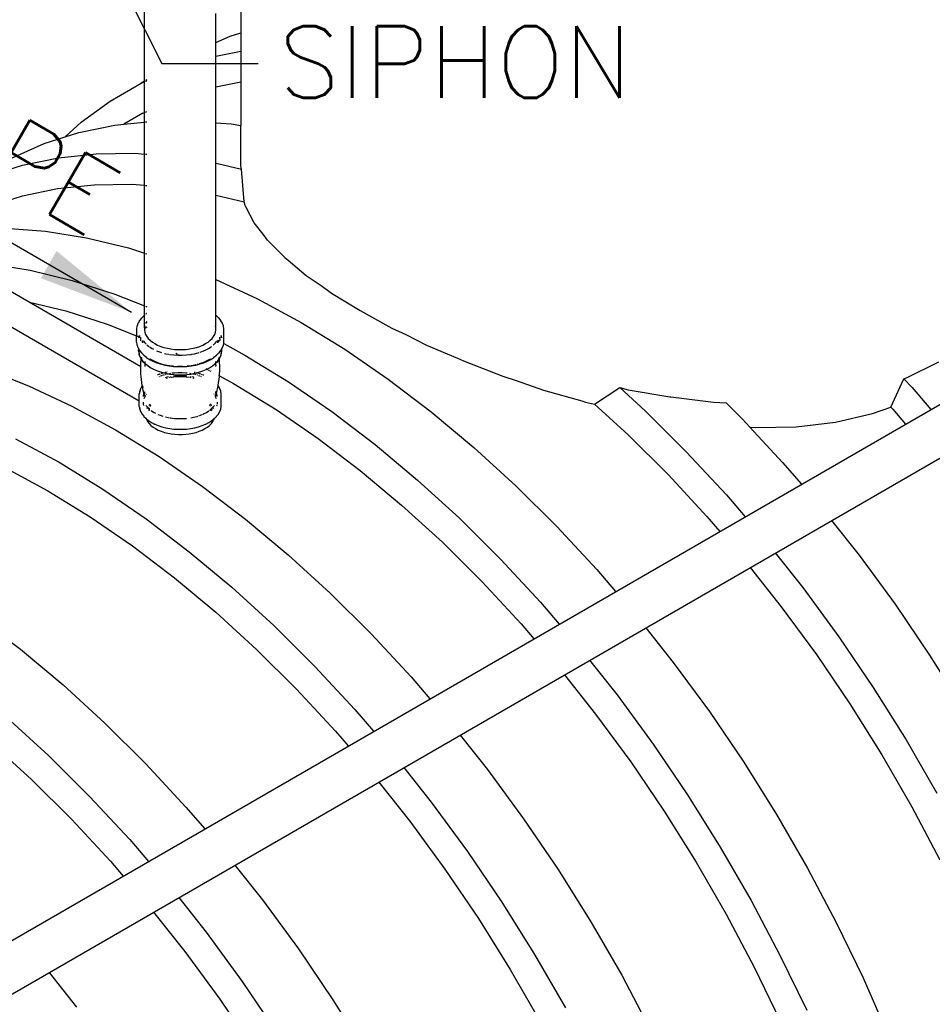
# Model space of a CAD drawing. Extents: x -18027 to -11651, y 1687 to 5059.
# Tile 155 of 170: x -13275 to -13160, y 2876 to 3000. Entities that reach past the tile are written whole.
import ezdxf

# ---------------------------------------------------------------- set-up
doc = ezdxf.new("R2010")
doc.units = 0
doc.header["$MEASUREMENT"] = 0
doc.layers.get('0').update_dxf_attribs({"linetype": 'CONTINUOUS'})
for name, color, linetype in [('PIPING-PRODUCT-REGULAR', 4, 'CONTINUOUS'), ('PIPING-VENT-ISO', 3, 'CONTINUOUS'), ('TANK', 2, 'CONTINUOUS'), ('TEXT', 3, 'CONTINUOUS')]:
    doc.layers.add(name, color=color, linetype=linetype)
doc.styles.add('SIMPLEX', font='simplex')
doc.dimstyles.new('DIM96', dxfattribs={"dimscale": 96, "dimtxt": 0.125, "dimasz": 0.125, "dimexe": 0.0625, "dimexo": 0.0625, "dimgap": 0.0625, "dimtad": 1, "dimdec": 4, "dimzin": 3, "dimdsep": 46, "dimlunit": 4, "dimtxsty": 'SIMPLEX', "dimcen": 0, "dimdle": 0.0625, "dimclrd": 3, "dimclre": 3, "dimclrt": 3, "dimadec": 0, "dimazin": 0, "dimtfac": 1, "dimtdec": 4, "dimtmove": 2, "dimatfit": 3, "dimfxl": 1, "dimfrac": 2, "dimtolj": 1, "dimtzin": 0, "dimarcsym": 0})

# ---------------------------------------------------------------- blocks, each defined once
blk = doc.blocks.new('12-14 TANKS')
for p, q in [((148.722, 64.623), (148.722, 84.795)), ((154.769, 73.248), (154.769, 67.66)), ((153.216, 67.057), (153.216, 68.885)), ((153.216, 67.057), (154.099, 67.446)), ((154.099, 67.446), (154.769, 67.66)), ((154.769, 67.66), (154.769, 66.518)), ((153.191, 67.046), (153.216, 67.057)), ((153.216, 66.195), (153.216, 67.057)), ((153.191, 66.19), (153.216, 66.195)), ((153.216, 66.195), (154.769, 66.518)), ((153.216, 64.269), (153.216, 66.195)), ((154.769, 66.518), (154.769, 64.591)), ((146.57, 63.381), (148.508, 64.499)), ((148.722, 64.623), (148.508, 64.499)), ((148.508, 64.499), (148.722, 64.594)), ((148.747, 64.637), (148.722, 64.623)), ((148.722, 64.594), (148.722, 64.623)), ((148.722, 64.594), (148.747, 64.604)), ((148.722, 62.661), (148.722, 64.594)), ((148.868, 64.707), (148.796, 64.665)), ((148.796, 64.626), (148.868, 64.658)), ((153.216, 64.269), (154.769, 64.591)), ((154.769, 64.591), (154.769, 61.854)), ((153.191, 64.264), (153.216, 64.269)), ((153.216, 62.025), (153.216, 64.269)), ((144.758, 62.053), (146.57, 63.381)), ((148.618, 62.615), (147.43, 61.929)), ((148.618, 62.615), (148.722, 62.661)), ((148.722, 62.661), (148.747, 62.672)), ((148.722, 62.066), (148.722, 62.661)), ((148.796, 62.693), (148.868, 62.726)), ((143.742, 61.127), (144.758, 62.053)), ((144.597, 61.399), (146.863, 61.869)), ((146.863, 61.869), (147.43, 61.929)), ((147.43, 61.929), (148.722, 62.066)), ((148.722, 62.066), (148.747, 62.068)), ((148.722, 60.058), (148.722, 62.066)), ((148.796, 62.073), (148.868, 62.081)), ((153.191, 62.027), (153.216, 62.025)), ((153.216, 62.025), (154.178, 61.95)), ((153.216, 59.493), (153.216, 62.025)), ((154.178, 61.95), (154.769, 61.854)), ((154.769, 59.31), (154.769, 61.854)), ((143.742, 61.127), (144.597, 61.399)), ((140.376, 59.804), (142.432, 60.71)), ((142.432, 60.71), (143.742, 61.127)), ((143.328, 59.828), (145.686, 60.077)), ((145.686, 60.077), (148.128, 60.104)), ((148.128, 60.104), (148.722, 60.058)), ((148.722, 60.058), (148.747, 60.056)), ((148.722, 58.094), (148.722, 60.058)), ((148.796, 60.052), (148.868, 60.047)), ((138.896, 58.669), (141.061, 59.358)), ((141.061, 59.358), (143.328, 59.828)), ((153.191, 59.497), (153.216, 59.493)), ((153.216, 59.493), (153.221, 59.492)), ((153.216, 57.48), (153.216, 59.493)), ((153.221, 59.492), (154.824, 59.104)), ((154.824, 59.104), (154.769, 59.31)), ((154.99, 57.051), (154.824, 59.104)), ((143.26, 57.888), (145.554, 58.13)), ((145.554, 58.13), (147.929, 58.156)), ((147.929, 58.156), (148.722, 58.094)), ((141.056, 57.43), (143.26, 57.888)), ((148.722, 58.094), (148.747, 58.092)), ((148.722, 53.841), (148.722, 58.094)), ((148.796, 58.088), (148.868, 58.083)), ((138.95, 56.76), (141.056, 57.43)), ((153.191, 57.486), (153.216, 57.48)), ((153.216, 57.48), (154.99, 57.051)), ((153.216, 52.186), (153.216, 57.48)), ((155.051, 56.826), (154.99, 57.051)), ((155.098, 56.743), (155.051, 56.826)), ((155.61, 55.729), (155.098, 56.743)), ((156.17, 55.029), (155.61, 55.729)), ((139.996, 55.409), (142.511, 55.214)), ((142.511, 55.214), (145.089, 54.797)), ((156.442, 54.647), (156.17, 55.029)), ((145.089, 54.797), (147.721, 54.161)), ((156.442, 54.647), (157.536, 53.552)), ((147.721, 54.161), (148.722, 53.841)), ((148.722, 53.841), (148.747, 53.833)), ((148.722, 50.531), (148.722, 53.841)), ((148.796, 53.818), (148.868, 53.794)), ((138.976, 53.173), (141.554, 52.756)), ((157.536, 53.552), (157.757, 53.387)), ((157.757, 53.387), (158.882, 52.43)), ((141.554, 52.756), (144.185, 52.119)), ((144.185, 52.119), (146.86, 51.266)), ((153.191, 52.197), (153.216, 52.186)), ((153.216, 52.186), (155.83, 50.962)), ((153.216, 49.936), (153.216, 52.186)), ((158.882, 52.43), (159.822, 51.805)), ((159.822, 51.805), (160.464, 51.322)), ((160.464, 51.322), (162.265, 50.236)), ((141.51, 50.753), (143.775, 50.205)), ((146.86, 51.266), (148.722, 50.531)), ((155.83, 50.962), (158.569, 49.48)), ((143.775, 50.205), (146.376, 49.375)), ((148.722, 50.531), (148.747, 50.521)), ((148.722, 49.936), (148.722, 50.531)), ((148.796, 50.502), (148.868, 50.473)), ((162.265, 50.236), (164.265, 49.128)), ((148.408, 49.593), (148.32, 49.436)), ((148.408, 49.593), (148.413, 49.601)), ((148.53, 49.752), (148.413, 49.601)), ((148.53, 49.752), (148.536, 49.759)), ((148.679, 49.902), (148.536, 49.759)), ((148.722, 49.936), (148.679, 49.902)), ((148.747, 49.956), (148.722, 49.936)), ((148.722, 49.141), (148.722, 49.936)), ((148.847, 50.035), (148.796, 49.994)), ((148.868, 49.538), (148.796, 49.409)), ((148.847, 50.035), (148.853, 50.04)), ((148.868, 50.05), (148.853, 50.04)), ((153.216, 49.936), (153.191, 49.956)), ((153.216, 49.141), (153.216, 49.936)), ((153.259, 49.902), (153.216, 49.936)), ((153.402, 49.759), (153.259, 49.902)), ((153.408, 49.752), (153.402, 49.759)), ((153.525, 49.601), (153.408, 49.752)), ((153.53, 49.593), (153.525, 49.601)), ((153.618, 49.436), (153.53, 49.593)), ((158.569, 49.48), (161.308, 47.799)), ((146.376, 49.375), (148.223, 48.646)), ((148.223, 49.079), (148.224, 49.089)), ((148.223, 49.079), (148.223, 48.646)), ((148.254, 49.255), (148.224, 49.089)), ((148.254, 49.255), (148.256, 49.264)), ((148.316, 49.427), (148.256, 49.264)), ((148.316, 49.427), (148.32, 49.436)), ((148.747, 49.276), (148.722, 49.141)), ((148.722, 49.141), (148.722, 49.073)), ((148.741, 49.092), (148.722, 49.073)), ((148.722, 49.071), (148.742, 49.091)), ((148.742, 49.078), (148.722, 49.052)), ((148.722, 49.073), (148.722, 49.071)), ((148.722, 49.071), (148.722, 49.052)), ((148.722, 49.052), (148.722, 49.005)), ((148.722, 49.005), (148.747, 48.87)), ((148.742, 49.091), (148.741, 49.092)), ((148.742, 49.091), (148.747, 49.095)), ((148.747, 49.082), (148.742, 49.078)), ((148.747, 49.096), (148.747, 49.095)), ((148.747, 48.87), (148.796, 48.737)), ((148.808, 49.143), (148.796, 49.135)), ((148.808, 49.143), (148.796, 49.131)), ((148.796, 49.134), (148.796, 49.135)), ((148.814, 49.149), (148.808, 49.143)), ((148.868, 49.204), (148.814, 49.149)), ((148.868, 49.192), (148.814, 49.149)), ((148.868, 49.193), (148.868, 49.192)), ((153.142, 48.737), (153.191, 48.87)), ((153.216, 49.141), (153.191, 49.276)), ((153.191, 49.095), (153.191, 49.096)), ((153.191, 49.095), (153.196, 49.091)), ((153.196, 49.078), (153.191, 49.082)), ((153.191, 48.87), (153.216, 49.005)), ((153.197, 49.092), (153.196, 49.091)), ((153.196, 49.091), (153.216, 49.071)), ((153.216, 49.052), (153.196, 49.078)), ((153.216, 49.073), (153.197, 49.092)), ((153.216, 49.073), (153.216, 49.141)), ((153.216, 49.071), (153.216, 49.073)), ((153.216, 49.052), (153.216, 49.071)), ((153.216, 49.005), (153.216, 49.052)), ((153.622, 49.427), (153.618, 49.436)), ((153.682, 49.264), (153.622, 49.427)), ((153.684, 49.255), (153.682, 49.264)), ((153.714, 49.089), (153.684, 49.255)), ((153.715, 49.079), (153.714, 49.089)), ((153.715, 48.25), (153.715, 49.079)), ((164.265, 49.128), (165.149, 48.729)), ((148.223, 48.25), (148.223, 48.646)), ((148.224, 48.24), (148.223, 48.25)), ((148.224, 48.24), (148.254, 48.075)), ((148.253, 48.635), (148.325, 48.606)), ((148.339, 48.601), (148.37, 48.588)), ((148.362, 48.541), (148.352, 48.515)), ((148.353, 48.514), (148.363, 48.539)), ((148.376, 48.579), (148.366, 48.552)), ((148.367, 48.551), (148.376, 48.577)), ((148.398, 48.638), (148.381, 48.593)), ((148.382, 48.592), (148.398, 48.637)), ((148.388, 48.581), (148.441, 48.56)), ((148.41, 48.665), (148.403, 48.653)), ((148.404, 48.653), (148.41, 48.664)), ((148.404, 48.651), (148.404, 48.653)), ((148.459, 48.553), (148.473, 48.548)), ((148.473, 48.552), (148.473, 48.548)), ((148.473, 48.548), (148.473, 48.528)), ((148.473, 48.548), (148.476, 48.547)), ((148.481, 48.539), (148.473, 48.498)), ((148.473, 48.518), (148.473, 48.498)), ((148.473, 48.498), (148.473, 48.487)), ((148.473, 48.467), (148.473, 48.391)), ((148.473, 48.374), (148.473, 48.359)), ((148.474, 48.345), (148.476, 48.331)), ((148.566, 48.266), (148.55, 48.245)), ((148.609, 48.322), (148.573, 48.274)), ((148.598, 48.304), (148.598, 48.249)), ((148.598, 48.234), (148.598, 48.196)), ((148.63, 48.349), (148.617, 48.332)), ((148.662, 48.317), (148.742, 48.213)), ((148.796, 48.737), (148.868, 48.607)), ((148.868, 48.607), (148.964, 48.483)), ((148.964, 48.483), (149.082, 48.365)), ((149.082, 48.365), (149.22, 48.255)), ((149.22, 48.255), (149.378, 48.154)), ((152.56, 48.154), (152.718, 48.255)), ((152.718, 48.255), (152.856, 48.365)), ((152.856, 48.365), (152.974, 48.483)), ((152.974, 48.483), (153.069, 48.607)), ((153.069, 48.607), (153.142, 48.737)), ((153.196, 48.213), (153.276, 48.317)), ((153.336, 48.313), (153.308, 48.349)), ((153.323, 48.364), (153.365, 48.342)), ((153.34, 48.234), (153.34, 48.299)), ((153.34, 48.196), (153.34, 48.22)), ((153.372, 48.266), (153.343, 48.303)), ((153.376, 48.335), (153.426, 48.309)), ((153.388, 48.245), (153.378, 48.258)), ((153.433, 48.305), (153.439, 48.301)), ((153.465, 48.498), (153.457, 48.539)), ((153.462, 48.331), (153.464, 48.345)), ((153.465, 48.552), (153.465, 48.498)), ((153.465, 48.447), (153.465, 48.498)), ((153.465, 48.428), (153.465, 48.359)), ((153.535, 48.653), (153.528, 48.665)), ((153.528, 48.664), (153.533, 48.653)), ((153.533, 48.653), (153.545, 48.622)), ((153.546, 48.623), (153.535, 48.653)), ((153.567, 48.565), (153.551, 48.608)), ((153.551, 48.607), (153.566, 48.564)), ((153.571, 48.551), (153.585, 48.514)), ((153.586, 48.515), (153.572, 48.552)), ((153.7, 48.16), (153.714, 48.24)), ((153.714, 48.24), (153.715, 48.25)), ((165.149, 48.729), (166.442, 48.065)), ((148.256, 48.065), (148.254, 48.075)), ((148.256, 48.065), (148.316, 47.903)), ((148.32, 47.894), (148.316, 47.903)), ((148.32, 47.894), (148.348, 47.844)), ((148.348, 47.86), (148.348, 47.844)), ((148.348, 47.844), (148.348, 47.766)), ((148.348, 47.844), (148.376, 47.794)), ((148.348, 47.741), (148.348, 47.766)), ((148.35, 47.716), (148.348, 47.741)), ((148.354, 47.691), (148.35, 47.716)), ((148.354, 47.691), (148.382, 47.533)), ((148.372, 47.775), (148.376, 47.794)), ((148.372, 47.775), (148.372, 47.617)), ((148.372, 47.617), (148.401, 47.461)), ((148.376, 47.796), (148.376, 47.794)), ((148.376, 47.794), (148.408, 47.736)), ((148.413, 47.728), (148.408, 47.736)), ((148.413, 47.728), (148.53, 47.577)), ((148.742, 48.213), (148.826, 48.13)), ((148.871, 48.084), (148.873, 48.082)), ((148.873, 48.082), (148.998, 47.983)), ((149.048, 47.946), (149.202, 47.848)), ((149.202, 47.848), (149.298, 47.798)), ((149.378, 48.154), (149.553, 48.063)), ((149.479, 47.712), (149.608, 47.658)), ((149.553, 48.063), (149.744, 47.983)), ((149.608, 47.658), (149.785, 47.599)), ((149.744, 47.983), (149.947, 47.915)), ((149.947, 47.915), (150.163, 47.86)), ((150.163, 47.86), (150.387, 47.818)), ((150.387, 47.818), (150.617, 47.79)), ((150.617, 47.79), (150.851, 47.776)), ((150.851, 47.776), (151.087, 47.776)), ((151.087, 47.776), (151.321, 47.79)), ((151.321, 47.79), (151.551, 47.818)), ((151.551, 47.818), (151.775, 47.86)), ((151.775, 47.86), (151.99, 47.915)), ((151.99, 47.915), (152.194, 47.983)), ((152.104, 47.583), (152.153, 47.599)), ((152.194, 47.983), (152.385, 48.063)), ((152.213, 47.619), (152.33, 47.658)), ((152.33, 47.658), (152.422, 47.696)), ((152.385, 48.063), (152.56, 48.154)), ((152.459, 47.712), (152.542, 47.747)), ((152.542, 47.747), (152.736, 47.848)), ((152.736, 47.848), (152.911, 47.96)), ((152.911, 47.96), (152.94, 47.983)), ((153.034, 48.058), (153.065, 48.082)), ((153.065, 48.082), (153.196, 48.213)), ((153.408, 47.577), (153.525, 47.728)), ((153.525, 47.728), (153.53, 47.736)), ((153.53, 47.736), (153.562, 47.794)), ((153.551, 47.536), (153.566, 47.617)), ((153.555, 47.533), (153.584, 47.691)), ((153.562, 47.794), (153.59, 47.844)), ((153.562, 47.794), (153.562, 47.796)), ((153.562, 47.794), (153.566, 47.775)), ((153.566, 47.617), (153.566, 47.775)), ((153.584, 47.691), (153.588, 47.716)), ((153.588, 47.716), (153.59, 47.741)), ((153.59, 47.844), (153.618, 47.894)), ((153.59, 47.844), (153.59, 47.86)), ((153.59, 47.766), (153.59, 47.844)), ((153.59, 47.741), (153.59, 47.766)), ((153.618, 47.894), (153.622, 47.903)), ((153.622, 47.903), (153.682, 48.065)), ((153.682, 48.065), (153.684, 48.075)), ((153.684, 48.075), (153.7, 48.16)), ((153.685, 48.168), (153.7, 48.16)), ((153.7, 48.16), (155.033, 47.439)), ((161.308, 47.799), (164.036, 45.927)), ((166.442, 48.065), (168.392, 47.247)), ((148.387, 47.509), (148.382, 47.533)), ((148.393, 47.485), (148.387, 47.509)), ((148.401, 47.461), (148.393, 47.485)), ((148.401, 47.461), (148.457, 47.307)), ((148.466, 47.285), (148.457, 47.307)), ((148.457, 47.307), (148.514, 47.207)), ((148.476, 47.262), (148.466, 47.285)), ((148.487, 47.241), (148.476, 47.262)), ((148.487, 47.241), (148.512, 47.195)), ((148.495, 46.966), (148.508, 47.149)), ((148.508, 47.149), (148.512, 47.195)), ((148.512, 47.195), (148.514, 47.207)), ((148.512, 47.195), (148.57, 47.093)), ((148.514, 47.207), (148.541, 47.158)), ((148.515, 47.216), (148.523, 47.296)), ((148.526, 47.288), (148.524, 47.294)), ((148.528, 47.262), (148.526, 47.288)), ((148.526, 47.288), (148.529, 47.267)), ((148.529, 47.236), (148.528, 47.262)), ((148.529, 47.288), (148.529, 47.267)), ((148.529, 47.267), (148.529, 47.236)), ((148.529, 47.267), (148.541, 47.207)), ((148.536, 47.571), (148.53, 47.577)), ((148.535, 47.215), (148.534, 47.216)), ((148.536, 47.571), (148.679, 47.428)), ((148.541, 47.158), (148.556, 47.138)), ((148.545, 47.183), (148.543, 47.185)), ((148.545, 47.183), (148.548, 47.166)), ((148.547, 47.18), (148.568, 47.123)), ((148.568, 47.116), (148.556, 47.138)), ((148.556, 47.138), (148.568, 47.123)), ((148.568, 47.123), (148.652, 47.014)), ((148.568, 47.123), (148.575, 47.104)), ((148.579, 47.093), (148.568, 47.116)), ((148.568, 47.116), (148.575, 47.104)), ((148.582, 47.073), (148.57, 47.093)), ((148.575, 47.104), (148.579, 47.093)), ((148.575, 47.104), (148.637, 46.995)), ((148.588, 47.07), (148.579, 47.093)), ((148.595, 47.053), (148.582, 47.073)), ((148.609, 47.034), (148.595, 47.053)), ((148.624, 47.015), (148.609, 47.034)), ((148.637, 46.995), (148.624, 47.015)), ((148.652, 47.014), (148.744, 46.922)), ((148.679, 47.428), (148.847, 47.294)), ((148.751, 47.036), (148.748, 46.992)), ((148.853, 47.29), (148.847, 47.294)), ((148.853, 47.29), (149.044, 47.167)), ((149.044, 47.167), (149.256, 47.057)), ((149.059, 47.192), (149.068, 47.188)), ((149.068, 47.188), (149.091, 47.172)), ((149.092, 47.173), (149.091, 47.172)), ((149.297, 47.065), (149.092, 47.173)), ((149.261, 47.055), (149.256, 47.057)), ((149.261, 47.055), (149.491, 46.958)), ((149.297, 47.065), (149.472, 46.991)), ((149.302, 47.072), (149.31, 47.068)), ((149.311, 47.068), (149.31, 47.068)), ((149.311, 47.068), (149.533, 46.975)), ((149.478, 46.99), (149.472, 46.991)), ((149.986, 47.544), (150.073, 47.521)), ((150.073, 47.521), (150.258, 47.486)), ((150.29, 47.48), (150.322, 47.474)), ((150.322, 47.474), (150.578, 47.443)), ((150.578, 47.443), (150.838, 47.427)), ((150.688, 47.55), (150.808, 47.494)), ((150.836, 47.481), (150.951, 47.427)), ((150.838, 47.427), (150.951, 47.427)), ((150.951, 47.427), (151.1, 47.427)), ((150.951, 47.427), (150.986, 47.411)), ((151.1, 47.427), (151.36, 47.443)), ((151.36, 47.443), (151.616, 47.474)), ((151.616, 47.474), (151.648, 47.48)), ((151.68, 47.486), (151.865, 47.521)), ((151.865, 47.521), (152.104, 47.583)), ((152.405, 46.975), (152.626, 47.068)), ((152.416, 46.97), (152.641, 47.065)), ((152.447, 46.958), (152.676, 47.055)), ((152.626, 47.068), (152.628, 47.068)), ((152.628, 47.068), (152.635, 47.072)), ((152.846, 47.173), (152.641, 47.065)), ((152.676, 47.055), (152.682, 47.057)), ((152.682, 47.057), (152.894, 47.167)), ((152.847, 47.172), (152.846, 47.173)), ((152.847, 47.172), (152.87, 47.188)), ((152.87, 47.188), (152.879, 47.192)), ((152.894, 47.167), (153.085, 47.29)), ((153.085, 47.29), (153.091, 47.294)), ((153.091, 47.294), (153.259, 47.428)), ((153.187, 47.036), (153.191, 46.972)), ((153.194, 46.922), (153.286, 47.014)), ((153.259, 47.428), (153.402, 47.571)), ((153.286, 47.014), (153.37, 47.123)), ((153.301, 46.995), (153.362, 47.104)), ((153.301, 46.995), (153.314, 47.015)), ((153.314, 47.015), (153.329, 47.034)), ((153.329, 47.034), (153.343, 47.053)), ((153.343, 47.053), (153.356, 47.073)), ((153.35, 47.07), (153.359, 47.093)), ((153.356, 47.073), (153.368, 47.093)), ((153.359, 47.093), (153.37, 47.116)), ((153.359, 47.093), (153.362, 47.104)), ((153.362, 47.104), (153.37, 47.123)), ((153.362, 47.104), (153.37, 47.116)), ((153.368, 47.093), (153.426, 47.195)), ((153.37, 47.123), (153.379, 47.149)), ((153.37, 47.116), (153.382, 47.138)), ((153.37, 47.123), (153.382, 47.138)), ((153.382, 47.138), (153.396, 47.158)), ((153.39, 47.18), (153.394, 47.19)), ((153.393, 47.183), (153.394, 47.19)), ((153.394, 47.19), (153.407, 47.262)), ((153.394, 47.19), (153.404, 47.216)), ((153.395, 47.185), (153.396, 47.191)), ((153.396, 47.191), (153.404, 47.216)), ((153.396, 47.158), (153.424, 47.207)), ((153.402, 47.571), (153.408, 47.577)), ((153.408, 47.236), (153.408, 47.264)), ((153.408, 47.236), (153.41, 47.262)), ((153.41, 47.262), (153.41, 47.265)), ((153.418, 47.267), (153.417, 47.275)), ((153.424, 47.207), (153.419, 47.256)), ((153.424, 47.207), (153.481, 47.307)), ((153.426, 47.195), (153.424, 47.207)), ((153.426, 47.195), (153.451, 47.241)), ((153.43, 47.149), (153.426, 47.195)), ((153.443, 46.966), (153.43, 47.149)), ((153.451, 47.241), (153.462, 47.262)), ((153.462, 47.262), (153.472, 47.285)), ((153.472, 47.285), (153.481, 47.307)), ((153.481, 47.307), (153.537, 47.461)), ((153.537, 47.461), (153.545, 47.506)), ((153.537, 47.461), (153.545, 47.485)), ((153.545, 47.485), (153.551, 47.509)), ((153.551, 47.509), (153.555, 47.533)), ((155.033, 47.439), (157.772, 45.758)), ((168.392, 47.247), (168.773, 47.065)), ((168.773, 47.065), (171.232, 46.108)), ((196.628, 46.026), (198.628, 47.016)), ((138.728, 46.571), (141.434, 45.503)), ((148.489, 46.782), (148.495, 46.966)), ((148.489, 46.639), (148.489, 46.782)), ((148.489, 46.639), (148.489, 46.632)), ((148.489, 46.448), (148.489, 46.632)), ((148.496, 46.264), (148.489, 46.448)), ((148.74, 46.784), (148.739, 46.768)), ((148.739, 46.768), (148.739, 46.712)), ((148.743, 46.887), (148.74, 46.803)), ((148.744, 46.922), (148.743, 46.897)), ((148.745, 46.947), (148.744, 46.922)), ((148.744, 46.922), (148.788, 46.878)), ((148.747, 46.972), (148.745, 46.947)), ((148.788, 46.878), (148.948, 46.751)), ((148.948, 46.751), (149.13, 46.634)), ((149.13, 46.634), (149.333, 46.529)), ((149.333, 46.529), (149.553, 46.437)), ((149.491, 46.958), (149.737, 46.876)), ((149.533, 46.975), (149.772, 46.895)), ((149.553, 46.437), (149.788, 46.358)), ((149.721, 46.904), (149.763, 46.89)), ((149.737, 46.876), (149.997, 46.81)), ((149.763, 46.89), (150.017, 46.825)), ((149.772, 46.895), (150.024, 46.83)), ((149.997, 46.81), (150.267, 46.759)), ((150.017, 46.825), (150.281, 46.775)), ((150.024, 46.83), (150.287, 46.781)), ((150.143, 46.36), (150.058, 46.344)), ((150.267, 46.759), (150.544, 46.725)), ((150.281, 46.775), (150.54, 46.743)), ((150.287, 46.781), (150.539, 46.75)), ((150.544, 46.725), (150.827, 46.708)), ((150.825, 46.732), (150.831, 46.731)), ((150.825, 46.725), (150.83, 46.725)), ((150.827, 46.708), (151.111, 46.708)), ((150.83, 46.725), (151.108, 46.725)), ((150.831, 46.731), (151.107, 46.731)), ((151.107, 46.731), (151.113, 46.732)), ((151.108, 46.725), (151.113, 46.725)), ((151.111, 46.708), (151.393, 46.725)), ((151.393, 46.725), (151.671, 46.759)), ((151.398, 46.743), (151.656, 46.775)), ((151.399, 46.75), (151.651, 46.781)), ((151.651, 46.781), (151.914, 46.83)), ((151.656, 46.775), (151.921, 46.825)), ((151.671, 46.759), (151.941, 46.81)), ((151.914, 46.83), (151.954, 46.841)), ((151.921, 46.825), (151.953, 46.833)), ((151.941, 46.81), (152.201, 46.876)), ((152.061, 46.878), (152.073, 46.872)), ((152.083, 46.866), (152.089, 46.863)), ((152.149, 46.358), (152.385, 46.437)), ((152.174, 46.898), (152.405, 46.975)), ((152.201, 46.876), (152.447, 46.958)), ((152.216, 46.904), (152.416, 46.97)), ((152.385, 46.437), (152.605, 46.529)), ((152.599, 46.587), (152.62, 46.576)), ((152.605, 46.529), (152.657, 46.556)), ((152.639, 46.565), (152.657, 46.556)), ((152.657, 46.556), (152.808, 46.634)), ((152.657, 46.556), (152.673, 46.547)), ((152.688, 46.539), (152.714, 46.525)), ((152.725, 46.519), (152.777, 46.491)), ((152.807, 46.474), (152.824, 46.465)), ((152.808, 46.634), (152.99, 46.751)), ((152.843, 46.455), (152.902, 46.423)), ((152.99, 46.751), (153.15, 46.878)), ((153.15, 46.878), (153.194, 46.922)), ((153.192, 46.954), (153.193, 46.947)), ((153.193, 46.947), (153.194, 46.922)), ((153.194, 46.922), (153.195, 46.869)), ((153.196, 46.865), (153.196, 46.852)), ((153.196, 46.844), (153.198, 46.803)), ((153.198, 46.784), (153.199, 46.768)), ((153.199, 46.712), (153.199, 46.768)), ((153.442, 46.264), (153.449, 46.448)), ((153.449, 46.782), (153.443, 46.966)), ((153.449, 46.632), (153.449, 46.782)), ((153.449, 46.448), (153.449, 46.632)), ((148.509, 46.081), (148.496, 46.264)), ((148.529, 45.898), (148.509, 46.081)), ((148.555, 45.717), (148.529, 45.898)), ((149.577, 46.202), (149.548, 46.19)), ((149.631, 46.221), (149.606, 46.212)), ((149.665, 46.232), (149.635, 46.222)), ((149.669, 46.091), (149.637, 46.077)), ((149.718, 46.25), (149.693, 46.241)), ((149.724, 46.114), (149.704, 46.105)), ((149.739, 46.119), (149.724, 46.114)), ((149.762, 46.264), (149.742, 46.257)), ((149.809, 46.142), (149.775, 46.131)), ((149.811, 46.28), (149.781, 46.271)), ((149.788, 46.358), (149.95, 46.317)), ((149.849, 46.291), (149.82, 46.283)), ((149.907, 46.175), (149.842, 46.153)), ((149.95, 46.317), (149.914, 46.307)), ((149.968, 46.192), (149.937, 46.184)), ((149.989, 46.327), (149.95, 46.317)), ((149.95, 46.317), (150.037, 46.294)), ((150.045, 46.212), (149.996, 46.199)), ((150.093, 46.03), (150.022, 46.011)), ((150.058, 46.344), (150.032, 46.338)), ((150.037, 46.294), (150.24, 46.256)), ((150.154, 45.982), (150.095, 45.967)), ((150.149, 46.239), (150.109, 46.228)), ((150.135, 46.04), (150.123, 46.037)), ((150.24, 46.06), (150.135, 46.04)), ((150.192, 46.247), (150.149, 46.239)), ((150.242, 46.256), (150.24, 46.256)), ((150.242, 46.256), (150.296, 46.246)), ((150.335, 46.019), (150.278, 46.008)), ((150.362, 46.279), (150.294, 46.266)), ((150.296, 46.246), (150.562, 46.213)), ((150.349, 46.081), (150.329, 46.077)), ((150.412, 46.033), (150.411, 46.033)), ((150.573, 46.053), (150.412, 46.033)), ((150.611, 46.31), (150.448, 46.29)), ((150.575, 46.109), (150.546, 46.106)), ((150.562, 46.213), (150.833, 46.197)), ((150.632, 46.06), (150.582, 46.054)), ((150.849, 46.325), (150.611, 46.31)), ((150.847, 46.128), (150.613, 46.114)), ((150.824, 46.072), (150.632, 46.06)), ((150.833, 46.197), (151.105, 46.197)), ((150.856, 46.074), (150.838, 46.073)), ((151.091, 46.128), (150.847, 46.128)), ((151.089, 46.325), (150.849, 46.325)), ((151.082, 46.074), (150.856, 46.074)), ((151.1, 46.073), (151.082, 46.074)), ((151.327, 46.31), (151.089, 46.325)), ((151.325, 46.114), (151.091, 46.128)), ((151.105, 46.197), (151.376, 46.213)), ((151.305, 46.06), (151.114, 46.072)), ((151.356, 46.054), (151.305, 46.06)), ((151.396, 46.302), (151.327, 46.31)), ((151.392, 46.106), (151.363, 46.109)), ((151.526, 46.033), (151.365, 46.053)), ((151.376, 46.213), (151.642, 46.246)), ((151.527, 46.033), (151.526, 46.033)), ((151.644, 46.266), (151.576, 46.279)), ((151.609, 46.077), (151.589, 46.081)), ((151.66, 46.008), (151.603, 46.019)), ((151.642, 46.246), (151.696, 46.256)), ((151.698, 46.256), (151.696, 46.256)), ((151.698, 46.256), (151.901, 46.294)), ((151.803, 46.04), (151.698, 46.06)), ((151.788, 46.239), (151.746, 46.247)), ((151.845, 45.966), (151.784, 45.982)), ((151.829, 46.228), (151.788, 46.239)), ((151.815, 46.037), (151.803, 46.04)), ((151.88, 46.344), (151.856, 46.349)), ((151.97, 46.192), (151.864, 46.219)), ((151.909, 46.337), (151.88, 46.344)), ((151.901, 46.294), (151.988, 46.317)), ((151.988, 46.317), (152.149, 46.358)), ((152.024, 46.307), (151.988, 46.317)), ((152.063, 46.164), (152.031, 46.175)), ((152.089, 46.291), (152.057, 46.299)), ((152.123, 46.282), (152.118, 46.283)), ((152.127, 46.28), (152.123, 46.282)), ((152.199, 46.119), (152.128, 46.142)), ((152.175, 46.264), (152.139, 46.276)), ((152.273, 46.232), (152.196, 46.257)), ((152.301, 46.077), (152.269, 46.091)), ((152.353, 46.205), (152.307, 46.221)), ((152.361, 46.202), (152.353, 46.205)), ((152.451, 46.164), (152.419, 46.177)), ((153.368, 46.171), (153.416, 46.145)), ((153.383, 45.717), (153.409, 45.898)), ((153.409, 45.898), (153.429, 46.081)), ((153.42, 46.143), (153.433, 46.136)), ((153.429, 46.081), (153.433, 46.136)), ((153.433, 46.136), (153.442, 46.264)), ((153.433, 46.136), (154.326, 45.653)), ((157.772, 45.758), (160.5, 43.885)), ((164.036, 45.927), (166.742, 43.869)), ((171.232, 46.108), (172.069, 45.849)), ((172.069, 45.849), (173.792, 45.232)), ((195.602, 44.165), (196.421, 45.953)), ((196.421, 45.953), (196.628, 46.026)), ((196.421, 45.953), (196.94, 45.395)), ((141.434, 45.503), (144.163, 44.226)), ((148.423, 45.157), (148.395, 45.002)), ((148.423, 45.157), (148.426, 45.166)), ((148.482, 45.318), (148.426, 45.166)), ((148.482, 45.318), (148.486, 45.327)), ((148.569, 45.475), (148.486, 45.327)), ((148.587, 45.535), (148.555, 45.717)), ((148.569, 45.475), (148.574, 45.483)), ((148.592, 45.507), (148.574, 45.483)), ((148.587, 45.535), (148.592, 45.507)), ((148.592, 45.507), (148.613, 45.392)), ((148.624, 45.337), (148.613, 45.392)), ((148.651, 45.214), (148.624, 45.337)), ((148.692, 45.055), (148.651, 45.214)), ((153.214, 45.139), (153.212, 45.143)), ((153.214, 45.139), (153.213, 45.145)), ((153.216, 45.135), (153.214, 45.139)), ((153.216, 45.129), (153.216, 45.135)), ((153.217, 45.134), (153.216, 45.135)), ((153.217, 45.125), (153.216, 45.129)), ((153.216, 45.041), (153.217, 45.125)), ((153.237, 45.081), (153.217, 45.134)), ((153.246, 45.055), (153.287, 45.214)), ((153.287, 45.214), (153.314, 45.337)), ((153.314, 45.337), (153.325, 45.392)), ((153.325, 45.392), (153.346, 45.507)), ((153.346, 45.507), (153.337, 45.518)), ((153.346, 45.507), (153.351, 45.535)), ((153.364, 45.483), (153.346, 45.507)), ((153.351, 45.535), (153.383, 45.717)), ((153.369, 45.475), (153.364, 45.483)), ((153.452, 45.327), (153.369, 45.475)), ((153.456, 45.318), (153.452, 45.327)), ((153.512, 45.166), (153.456, 45.318)), ((153.515, 45.157), (153.512, 45.166)), ((153.543, 45.002), (153.515, 45.157)), ((154.326, 45.653), (156.99, 44.018)), ((173.792, 45.232), (176.2, 44.559)), ((176.996, 44.346), (178.577, 45.391)), ((178.577, 45.391), (179.101, 45.262)), ((178.577, 45.391), (180.18, 43.928)), ((179.101, 45.262), (181.728, 44.821)), ((196.94, 45.395), (198.116, 44.024)), ((148.394, 44.992), (148.395, 45.002)), ((148.394, 44.224), (148.394, 44.992)), ((148.67, 44.996), (148.645, 44.856)), ((148.645, 44.856), (148.645, 44.829)), ((148.692, 45.055), (148.67, 44.996)), ((148.694, 44.704), (148.688, 44.687)), ((148.696, 45.038), (148.692, 45.055)), ((148.747, 44.864), (148.696, 45.038)), ((148.707, 44.739), (148.701, 44.722)), ((148.717, 45.124), (148.703, 45.084)), ((148.721, 44.776), (148.714, 44.757)), ((148.762, 44.848), (148.721, 44.776)), ((148.722, 45.115), (148.722, 44.999)), ((148.722, 44.999), (148.723, 44.993)), ((148.733, 44.936), (148.747, 44.864)), ((148.789, 44.897), (148.769, 44.861)), ((148.848, 44.978), (148.832, 44.957)), ((153.093, 44.974), (153.09, 44.978)), ((153.182, 44.838), (153.169, 44.861)), ((153.198, 44.81), (153.185, 44.834)), ((153.191, 44.864), (153.242, 45.038)), ((153.191, 44.864), (153.215, 44.993)), ((153.217, 44.776), (153.204, 44.799)), ((153.25, 44.687), (153.217, 44.776)), ((153.246, 45.055), (153.237, 45.08)), ((153.242, 45.038), (153.246, 45.055)), ((153.252, 45.037), (153.246, 45.055)), ((153.268, 44.996), (153.263, 45.01)), ((153.281, 44.924), (153.268, 44.996)), ((153.293, 44.856), (153.283, 44.911)), ((153.293, 44.829), (153.293, 44.856)), ((153.544, 44.992), (153.543, 45.002)), ((153.544, 44.224), (153.544, 44.992)), ((176.2, 44.559), (176.424, 44.486)), ((181.728, 44.821), (181.792, 44.808)), ((181.792, 44.808), (184.469, 44.472)), ((144.163, 44.226), (146.901, 42.744)), ((148.395, 44.214), (148.394, 44.224)), ((148.395, 44.214), (148.423, 44.059)), ((148.426, 44.049), (148.423, 44.059)), ((148.426, 44.049), (148.482, 43.897)), ((148.486, 43.888), (148.482, 43.897)), ((148.486, 43.888), (148.569, 43.74)), ((148.645, 44.485), (148.645, 44.406)), ((148.645, 44.366), (148.645, 44.358)), ((148.645, 44.358), (148.662, 44.261)), ((148.816, 44.278), (148.895, 44.176)), ((148.89, 44.118), (148.863, 44.07)), ((148.895, 44.176), (148.913, 44.158)), ((148.913, 44.158), (148.902, 44.14)), ((148.919, 44.169), (148.913, 44.158)), ((148.913, 44.158), (148.984, 44.088)), ((148.925, 44.178), (148.919, 44.169)), ((148.977, 44.123), (148.984, 44.088)), ((148.984, 44.088), (148.985, 44.074)), ((148.984, 44.088), (148.987, 44.073)), ((148.984, 44.088), (149.017, 44.054)), ((148.988, 44.043), (148.988, 44.037)), ((148.988, 44.037), (148.989, 44.035)), ((148.989, 44.035), (148.991, 44.01)), ((148.989, 44.035), (148.998, 44.011)), ((148.991, 44.048), (148.998, 44.011)), ((149.012, 44.29), (148.992, 44.264)), ((148.993, 43.995), (148.997, 43.957)), ((148.998, 44.011), (148.999, 44.005)), ((148.998, 44.011), (149, 44.004)), ((149.008, 43.985), (149.007, 43.979)), ((149.007, 43.979), (149.007, 43.951)), ((149.008, 43.985), (149.024, 43.939)), ((149.017, 44.036), (149.01, 43.998)), ((149.013, 44.291), (149.012, 44.29)), ((149.017, 44.054), (149.02, 44.052)), ((149.017, 43.949), (149.02, 43.942)), ((149.02, 44.052), (149.019, 44.049)), ((149.024, 44.074), (149.02, 44.052)), ((149.02, 44.052), (149.04, 44.036)), ((149.055, 44.333), (149.022, 44.3)), ((149.028, 44.096), (149.025, 44.08)), ((149.082, 44.36), (149.063, 44.341)), ((149.071, 44.213), (149.067, 44.203)), ((149.076, 44.222), (149.071, 44.213)), ((149.106, 44.275), (149.082, 44.232)), ((149.131, 44.32), (149.112, 44.285)), ((149.133, 43.962), (149.16, 43.94)), ((149.16, 43.94), (149.323, 43.836)), ((152.615, 43.836), (152.768, 43.934)), ((152.805, 43.962), (152.918, 44.052)), ((152.832, 44.275), (152.807, 44.32)), ((152.862, 44.222), (152.838, 44.264)), ((152.883, 44.333), (152.856, 44.36)), ((152.871, 44.203), (152.867, 44.213)), ((152.926, 44.29), (152.891, 44.325)), ((152.914, 44.074), (152.912, 44.085)), ((152.914, 43.939), (152.925, 43.969)), ((152.918, 44.052), (152.916, 44.062)), ((152.917, 43.942), (152.921, 43.949)), ((152.918, 44.052), (152.921, 44.054)), ((152.921, 44.036), (152.918, 44.052)), ((152.921, 44.054), (152.954, 44.088)), ((152.931, 43.986), (152.923, 44.023)), ((152.932, 44.282), (152.926, 44.29)), ((152.931, 43.986), (152.94, 44.011)), ((152.931, 43.951), (152.931, 43.973)), ((152.946, 44.264), (152.939, 44.273)), ((152.949, 44.035), (152.939, 44.003)), ((152.939, 44.003), (152.94, 44.011)), ((152.94, 44.011), (152.945, 44.037)), ((152.94, 44.011), (152.949, 44.035)), ((152.944, 43.981), (152.941, 43.957)), ((152.949, 44.035), (152.945, 43.995)), ((152.948, 44.054), (152.954, 44.088)), ((152.949, 44.035), (152.95, 44.037)), ((152.95, 44.04), (152.95, 44.037)), ((152.954, 44.088), (152.951, 44.057)), ((152.954, 44.088), (153.025, 44.158)), ((152.96, 44.123), (152.954, 44.088)), ((153.019, 44.169), (153.019, 44.17)), ((153.025, 44.158), (153.019, 44.169)), ((153.025, 44.158), (153.043, 44.176)), ((153.042, 44.129), (153.025, 44.158)), ((153.043, 44.176), (153.121, 44.278)), ((153.054, 44.107), (153.048, 44.118)), ((153.079, 44.062), (153.06, 44.097)), ((153.273, 44.247), (153.286, 44.32)), ((153.29, 44.344), (153.293, 44.358)), ((153.293, 44.485), (153.293, 44.465)), ((153.293, 44.446), (153.293, 44.386)), ((153.293, 44.366), (153.293, 44.358)), ((153.369, 43.74), (153.452, 43.888)), ((153.452, 43.888), (153.456, 43.897)), ((153.456, 43.897), (153.512, 44.049)), ((153.512, 44.049), (153.515, 44.059)), ((153.515, 44.059), (153.543, 44.214)), ((153.543, 44.214), (153.544, 44.224)), ((156.99, 44.018), (159.643, 42.196)), ((176.424, 44.486), (176.996, 44.346)), ((176.996, 44.346), (179.104, 42.422)), ((180.18, 43.928), (182.758, 41.367)), ((184.469, 44.472), (185.254, 44.44)), ((185.254, 44.44), (186.293, 43.408)), ((194.45, 43.761), (195.602, 44.165)), ((195.602, 44.165), (195.725, 44.033)), ((195.725, 44.033), (196.522, 43.104)), ((148.574, 43.732), (148.569, 43.74)), ((148.574, 43.732), (148.683, 43.591)), ((148.689, 43.584), (148.683, 43.591)), ((148.689, 43.584), (148.823, 43.45)), ((148.81, 43.488), (148.823, 43.45)), ((148.823, 43.45), (148.824, 43.449)), ((148.824, 43.449), (148.98, 43.325)), ((148.824, 43.449), (148.848, 43.386)), ((148.848, 43.386), (148.919, 43.26)), ((148.987, 43.321), (148.98, 43.325)), ((148.987, 43.321), (149.165, 43.206)), ((149.323, 43.836), (149.409, 43.791)), ((149.573, 43.713), (149.701, 43.659)), ((149.701, 43.659), (149.868, 43.604)), ((150.047, 43.554), (150.135, 43.532)), ((150.135, 43.532), (150.303, 43.5)), ((150.34, 43.493), (150.367, 43.488)), ((150.367, 43.488), (150.605, 43.459)), ((150.605, 43.459), (150.847, 43.444)), ((150.847, 43.444), (151.091, 43.444)), ((151.091, 43.444), (151.333, 43.459)), ((151.333, 43.459), (151.372, 43.464)), ((151.635, 43.5), (151.803, 43.532)), ((151.803, 43.532), (152.026, 43.589)), ((152.026, 43.589), (152.07, 43.604)), ((152.135, 43.625), (152.236, 43.659)), ((152.236, 43.659), (152.324, 43.696)), ((152.365, 43.713), (152.434, 43.742)), ((152.434, 43.742), (152.615, 43.836)), ((152.773, 43.206), (152.951, 43.321)), ((152.951, 43.321), (152.957, 43.325)), ((152.957, 43.325), (153.114, 43.449)), ((153.019, 43.26), (153.09, 43.386)), ((153.09, 43.386), (153.114, 43.449)), ((153.114, 43.449), (153.115, 43.45)), ((153.115, 43.45), (153.249, 43.584)), ((153.115, 43.45), (153.128, 43.488)), ((153.249, 43.584), (153.255, 43.591)), ((153.255, 43.591), (153.364, 43.732)), ((153.364, 43.732), (153.369, 43.74)), ((160.5, 43.885), (163.207, 41.828)), ((166.742, 43.869), (169.416, 41.635)), ((186.293, 43.408), (186.751, 42.915)), ((192.12, 43.23), (194.45, 43.761)), ((146.901, 42.744), (149.64, 41.063)), ((148.919, 43.26), (149.012, 43.139)), ((149.012, 43.139), (149.127, 43.024)), ((149.127, 43.024), (149.262, 42.916)), ((149.165, 43.206), (149.364, 43.103)), ((149.262, 42.916), (149.416, 42.818)), ((149.37, 43.101), (149.364, 43.103)), ((149.37, 43.101), (149.585, 43.01)), ((149.416, 42.818), (149.587, 42.729)), ((149.585, 43.01), (149.815, 42.933)), ((149.587, 42.729), (149.773, 42.651)), ((149.815, 42.933), (150.058, 42.871)), ((150.058, 42.871), (150.311, 42.824)), ((150.311, 42.824), (150.571, 42.792)), ((150.571, 42.792), (150.836, 42.776)), ((150.836, 42.776), (151.102, 42.776)), ((151.102, 42.776), (151.367, 42.792)), ((151.367, 42.792), (151.627, 42.824)), ((151.627, 42.824), (151.88, 42.871)), ((151.88, 42.871), (152.123, 42.933)), ((152.123, 42.933), (152.353, 43.01)), ((152.165, 42.651), (152.351, 42.729)), ((152.351, 42.729), (152.522, 42.818)), ((152.353, 43.01), (152.568, 43.101)), ((152.522, 42.818), (152.676, 42.916)), ((152.568, 43.101), (152.574, 43.103)), ((152.574, 43.103), (152.773, 43.206)), ((152.676, 42.916), (152.811, 43.024)), ((152.811, 43.024), (152.926, 43.139)), ((152.926, 43.139), (153.019, 43.26)), ((186.778, 42.914), (186.751, 42.915)), ((186.751, 42.915), (188.808, 40.7)), ((186.778, 42.914), (187.101, 42.89)), ((187.101, 42.89), (189.661, 42.939)), ((189.661, 42.939), (192.12, 43.23)), ((140.627, 42.185), (143.366, 40.703)), ((149.773, 42.651), (149.972, 42.585)), ((149.972, 42.585), (150.182, 42.531)), ((150.182, 42.531), (150.401, 42.49)), ((150.401, 42.49), (150.625, 42.462)), ((150.625, 42.462), (150.854, 42.448)), ((150.854, 42.448), (151.084, 42.448)), ((151.084, 42.448), (151.313, 42.462)), ((151.313, 42.462), (151.537, 42.49)), ((151.537, 42.49), (151.756, 42.531)), ((151.756, 42.531), (151.966, 42.585)), ((151.966, 42.585), (152.165, 42.651)), ((159.643, 42.196), (162.276, 40.195)), ((179.104, 42.422), (181.612, 39.931)), ((163.207, 41.828), (165.881, 39.593)), ((169.416, 41.635), (172.048, 39.233)), ((149.64, 41.063), (152.368, 39.19)), ((182.758, 41.367), (185.273, 38.659)), ((139.995, 40.358), (142.659, 38.917)), ((143.366, 40.703), (146.105, 39.022)), ((162.276, 40.195), (164.877, 38.022)), ((188.808, 40.7), (189.984, 39.329)), ((165.881, 39.593), (168.512, 37.191)), ((181.612, 39.931), (184.058, 37.297)), ((146.105, 39.022), (148.833, 37.149)), ((152.368, 39.19), (155.075, 37.133)), ((172.048, 39.233), (174.626, 36.672)), ((142.659, 38.917), (145.323, 37.282)), ((185.273, 38.659), (186.449, 37.288)), ((164.877, 38.022), (167.437, 35.686)), ((145.323, 37.282), (147.976, 35.46)), ((148.833, 37.149), (151.539, 35.092)), ((155.075, 37.133), (157.749, 34.899)), ((168.512, 37.191), (171.091, 34.631)), ((184.058, 37.297), (184.855, 36.368)), ((174.626, 36.672), (177.141, 33.964)), ((191.885, 37.053), (193.609, 34.881)), ((147.976, 35.46), (150.609, 33.459)), ((167.437, 35.686), (169.944, 33.195)), ((151.539, 35.092), (154.214, 32.857)), ((157.749, 34.899), (160.381, 32.497)), ((171.091, 34.631), (173.606, 31.922)), ((188.35, 35.012), (190.073, 32.84)), ((193.609, 34.881), (195.875, 31.794)), ((186.772, 34.101), (188.727, 31.637)), ((150.609, 33.459), (153.21, 31.286)), ((177.141, 33.964), (178.317, 32.593)), ((154.214, 32.857), (156.845, 30.455)), ((169.944, 33.195), (172.39, 30.561)), ((190.073, 32.84), (192.339, 29.753)), ((160.381, 32.497), (162.959, 29.936)), ((173.606, 31.922), (174.781, 30.552)), ((188.727, 31.637), (190.931, 28.635)), ((195.875, 31.794), (198.04, 28.605)), ((138.226, 31.025), (140.933, 28.968)), ((153.21, 31.286), (155.769, 28.95)), ((156.845, 30.455), (159.423, 27.895)), ((172.39, 30.561), (173.188, 29.632)), ((180.218, 30.317), (181.941, 28.145)), ((162.959, 29.936), (165.474, 27.228)), ((192.339, 29.753), (194.505, 26.563)), ((140.933, 28.968), (143.607, 26.734)), ((155.769, 28.95), (158.277, 26.459)), ((190.931, 28.635), (193.037, 25.533)), ((198.04, 28.605), (200.096, 25.325)), ((159.423, 27.895), (161.938, 25.186)), ((176.683, 28.275), (178.406, 26.104)), ((181.941, 28.145), (184.208, 25.058)), ((165.474, 27.228), (166.65, 25.857)), ((175.105, 27.365), (177.059, 24.901)), ((143.607, 26.734), (146.239, 24.332)), ((158.277, 26.459), (160.723, 23.825)), ((178.406, 26.104), (180.672, 23.017)), ((194.505, 26.563), (196.56, 23.284)), ((193.037, 25.533), (195.036, 22.343)), ((161.938, 25.186), (163.114, 23.816)), ((177.059, 24.901), (179.264, 21.899)), ((184.208, 25.058), (186.373, 21.869)), ((140.072, 24.692), (142.703, 22.29)), ((146.239, 24.332), (148.817, 21.771)), ((160.723, 23.825), (161.52, 22.895)), ((168.551, 23.581), (170.274, 21.409)), ((139.068, 23.121), (141.627, 20.785)), ((180.672, 23.017), (182.837, 19.827)), ((196.56, 23.284), (198.498, 19.928)), ((142.703, 22.29), (145.281, 19.73)), ((195.036, 22.343), (196.921, 19.079)), ((148.817, 21.771), (151.332, 19.063)), ((179.264, 21.899), (181.37, 18.797)), ((186.373, 21.869), (188.428, 18.589)), ((165.015, 21.539), (166.738, 19.368)), ((170.274, 21.409), (172.54, 18.322)), ((141.627, 20.785), (144.135, 18.294)), ((163.437, 20.628), (165.392, 18.165)), ((182.837, 19.827), (184.893, 16.548)), ((145.281, 19.73), (147.796, 17.021)), ((166.738, 19.368), (169.005, 16.281)), ((151.332, 19.063), (152.508, 17.692)), ((181.37, 18.797), (183.369, 15.607)), ((188.428, 18.589), (190.366, 15.233)), ((196.921, 19.079), (198.683, 15.753)), ((144.135, 18.294), (146.581, 15.66)), ((165.392, 18.165), (167.596, 15.163)), ((172.54, 18.322), (174.706, 15.132)), ((147.796, 17.021), (148.972, 15.651)), ((169.005, 16.281), (171.17, 13.091)), ((184.893, 16.548), (186.831, 13.192)), ((146.581, 15.66), (147.378, 14.73)), ((183.369, 15.607), (185.254, 12.343)), ((154.409, 15.416), (156.132, 13.244)), ((167.596, 15.163), (169.702, 12.061)), ((174.706, 15.132), (176.761, 11.853)), ((190.366, 15.233), (192.178, 11.814)), ((150.873, 13.374), (152.596, 11.203)), ((156.132, 13.244), (158.398, 10.157)), ((171.17, 13.091), (173.226, 9.812)), ((186.831, 13.192), (188.643, 9.772)), ((149.295, 12.463), (151.25, 10)), ((169.702, 12.061), (171.702, 8.871)), ((176.761, 11.853), (178.699, 8.497)), ((185.254, 12.343), (187.016, 9.017)), ((192.178, 11.814), (193.858, 8.344)), ((152.596, 11.203), (154.863, 8.116)), ((151.25, 10), (153.454, 6.998)), ((158.398, 10.157), (160.564, 6.968)), ((173.226, 9.812), (175.163, 6.456)), ((188.643, 9.772), (190.322, 6.302)), ((142.741, 8.68), (144.465, 6.508)), ((171.702, 8.871), (173.586, 5.607)), ((187.016, 9.017), (188.65, 5.642)), ((154.863, 8.116), (157.028, 4.926)), ((178.699, 8.497), (180.511, 5.077)), ((193.858, 8.344), (195.398, 4.837)), ((153.454, 6.998), (155.56, 3.896)), ((160.564, 6.968), (162.619, 3.688))]:
    blk.add_line(p, q)

msp = doc.modelspace()

# ---------------------------------------------------------------- linework, layer by layer
at = {"layer": 'PIPING-PRODUCT-REGULAR'}
for p, q in [((-13492, 2759.33, 0), (-13103.13, 2983.84, 0)), ((-13489.08, 2754.27, 0), (-13100.21, 2978.78, 0))]:
    msp.add_line(p, q, dxfattribs=at)
at = {"layer": 'PIPING-VENT-ISO'}
for p, q in [((-13301.49, 2980.2, 0), (-13259.76, 2956.12, 0)), ((-13301.49, 2975.79, 0), (-13259.95, 2951.81, 0))]:
    msp.add_line(p, q, dxfattribs=at)

# ---------------------------------------------------------------- block references
at = {"layer": 'TANK', "xscale": 2, "yscale": 2, "zscale": 2}
msp.add_blockref('12-14 TANKS', (-13556.74, 2862.67), dxfattribs=at)

# ---------------------------------------------------------------- texts
at = {"layer": 'TEXT', "style": 'SIMPLEX'}
msp.add_text('SLOPE', height=9, rotation=329.7385, dxfattribs=at).set_placement((-13299.2, 2991.51))
at = {"layer": 'TEXT', "insert": (-13242.44, 2998.82), "char_height": 9, "width": 119.1701, "attachment_point": 1, "style": 'SIMPLEX'}
msp.add_mtext('SIPHON', dxfattribs=at)

# ---------------------------------------------------------------- leaders
at = {"layer": 'TEXT'}
msp.add_leader([(-13286.62, 3052.89), (-13257.11, 2994.14), (-13245, 2994.14)], dimstyle='DIM96', override={"dimgap": 0.0625, "dimtad": 0}, dxfattribs=at)
msp.add_leader([(-13260.93, 2962.9), (-13308.48, 2990.35)], dimstyle='DIM96', dxfattribs=at)

doc.saveas('drawing.dxf')
